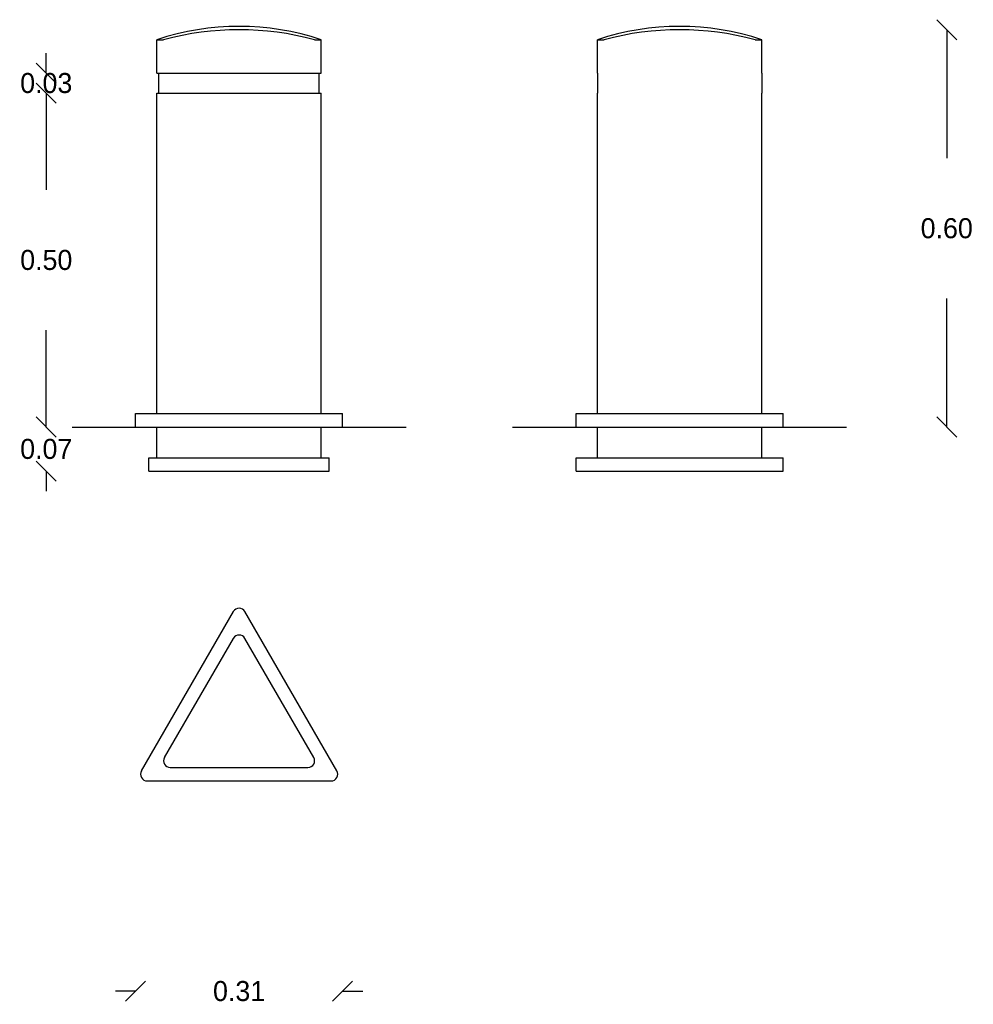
# Model space of a CAD drawing. Extents: x 11.38 to 12.81, y 2.66 to 4.13.
import ezdxf

# ---------------------------------------------------------------- set-up
doc = ezdxf.new("R2010")
doc.units = 0
doc.header["$MEASUREMENT"] = 0
doc.layers.get('0').update_dxf_attribs({"linetype": 'CONTINUOUS'})
doc.layers.get('DEFPOINTS').update_dxf_attribs({"linetype": 'CONTINUOUS'})
doc.dimstyles.get("Standard").update_dxf_attribs({"dimtxt": 0.18, "dimasz": 0.18, "dimexe": 0.18, "dimexo": 0.0625, "dimgap": 0.09, "dimtad": 0, "dimtih": 1, "dimtoh": 1, "dimdec": 4, "dimzin": 0, "dimdsep": 46, "dimtxsty": 'Standard', "dimcen": 0.09, "dimadec": 0, "dimazin": 0, "dimtfac": 1, "dimtdec": 4, "dimtofl": 0, "dimtmove": 0, "dimatfit": 3, "dimfxl": 0, "dimtolj": 1, "dimtzin": 0, "dimarcsym": 0})

# ---------------------------------------------------------------- blocks, each defined once
blk = doc.blocks.new('_OBLIQUE')
at = {"color": 0, "linetype": 'ByBlock'}
blk.add_line((-0.5, -0.5), (0.5, 0.5), dxfattribs=at)
blk = doc.blocks.new('*D3')
at = {"color": 0, "linetype": 'ByBlock', "ltscale": 0.08}
for p, q in [((11.4232, 3.521), (11.4232, 3.551)), ((11.4232, 3.455), (11.4232, 3.425))]:
    blk.add_line(p, q, dxfattribs=at)
at = {"layer": 'DEFPOINTS', "color": 0, "linetype": 'ByBlock', "ltscale": 0.08}
for p in [(11.5889, 3.521), (11.4232, 3.455), (11.5769, 3.455)]:
    blk.add_point(p, dxfattribs=at)
at = {"color": 0, "linetype": 'ByBlock', "ltscale": 0.08, "xscale": 0.03, "yscale": 0.03, "zscale": 0.03}
for p, rotation in [((11.4232, 3.521), 270), ((11.4232, 3.455), 90)]:
    blk.add_blockref('_OBLIQUE', p, dxfattribs=dict(at, rotation=rotation))
at = {"color": 0, "linetype": 'ByBlock', "ltscale": 0.08, "insert": (11.4232, 3.488), "char_height": 0.03, "attachment_point": 5}
blk.add_mtext('\\A1;0.07', dxfattribs=at)
blk = doc.blocks.new('*D4')
at = {"color": 0, "linetype": 'ByBlock', "ltscale": 0.08}
for p, q in [((11.4232, 4.051), (11.4232, 4.081)), ((11.4232, 4.021), (11.4232, 3.991))]:
    blk.add_line(p, q, dxfattribs=at)
at = {"layer": 'DEFPOINTS', "color": 0, "linetype": 'ByBlock', "ltscale": 0.08}
for p in [(11.4232, 4.051), (11.5889, 4.051), (11.5889, 4.021)]:
    blk.add_point(p, dxfattribs=at)
at = {"color": 0, "linetype": 'ByBlock', "ltscale": 0.08, "xscale": 0.03, "yscale": 0.03, "zscale": 0.03}
for p, rotation in [((11.4232, 4.051), 270), ((11.4232, 4.021), 90)]:
    blk.add_blockref('_OBLIQUE', p, dxfattribs=dict(at, rotation=rotation))
at = {"color": 0, "linetype": 'ByBlock', "ltscale": 0.08, "insert": (11.4232, 4.036), "char_height": 0.03, "attachment_point": 5}
blk.add_mtext('\\A1;0.03', dxfattribs=at)
blk = doc.blocks.new('*D5')
at = {"color": 0, "linetype": 'ByBlock', "ltscale": 0.08}
for p, q in [((11.4232, 4.021), (11.4232, 3.876)), ((11.4232, 3.521), (11.4232, 3.666))]:
    blk.add_line(p, q, dxfattribs=at)
at = {"layer": 'DEFPOINTS', "color": 0, "linetype": 'ByBlock', "ltscale": 0.08}
for p in [(11.4232, 4.021), (11.5889, 4.021), (11.5889, 3.521)]:
    blk.add_point(p, dxfattribs=at)
at = {"color": 0, "linetype": 'ByBlock', "ltscale": 0.08, "xscale": 0.03, "yscale": 0.03, "zscale": 0.03}
for p, rotation in [((11.4232, 4.021), 90), ((11.4232, 3.521), 270)]:
    blk.add_blockref('_OBLIQUE', p, dxfattribs=dict(at, rotation=rotation))
at = {"color": 0, "linetype": 'ByBlock', "ltscale": 0.08, "insert": (11.4232, 3.771), "char_height": 0.03, "attachment_point": 5}
blk.add_mtext('\\A1;0.50', dxfattribs=at)
blk = doc.blocks.new('*D1')
at = {"color": 0, "linetype": 'ByBlock', "ltscale": 0.08}
for p, q in [((11.5569, 2.6761), (11.5269, 2.6761)), ((11.8669, 2.6761), (11.8969, 2.6761))]:
    blk.add_line(p, q, dxfattribs=at)
at = {"layer": 'DEFPOINTS', "color": 0, "linetype": 'ByBlock', "ltscale": 0.08}
for p in [(11.5569, 2.991), (11.8669, 2.991), (11.8669, 2.6761)]:
    blk.add_point(p, dxfattribs=at)
at = {"color": 0, "linetype": 'ByBlock', "ltscale": 0.08, "xscale": 0.03, "yscale": 0.03, "zscale": 0.03}
blk.add_blockref('_OBLIQUE', (11.5569, 2.6761), dxfattribs=at)
at = {"color": 0, "linetype": 'ByBlock', "ltscale": 0.08, "xscale": 0.03, "yscale": 0.03, "zscale": 0.03, "rotation": 180}
blk.add_blockref('_OBLIQUE', (11.8669, 2.6761), dxfattribs=at)
at = {"color": 0, "linetype": 'ByBlock', "ltscale": 0.08, "insert": (11.7119, 2.6761), "char_height": 0.03, "attachment_point": 5}
blk.add_mtext('\\A1;0.31', dxfattribs=at)
blk = doc.blocks.new('*D2')
at = {"color": 0, "linetype": 'ByBlock', "ltscale": 0.08}
for p, q in [((12.7713, 4.116), (12.7713, 3.9235)), ((12.7713, 3.521), (12.7713, 3.7135))]:
    blk.add_line(p, q, dxfattribs=at)
at = {"layer": 'DEFPOINTS', "color": 0, "linetype": 'ByBlock', "ltscale": 0.08}
for p in [(12.3713, 4.116), (12.7713, 4.116), (12.5263, 3.521)]:
    blk.add_point(p, dxfattribs=at)
at = {"color": 0, "linetype": 'ByBlock', "ltscale": 0.08, "xscale": 0.03, "yscale": 0.03, "zscale": 0.03}
for p, rotation in [((12.7713, 4.116), 90), ((12.7713, 3.521), 270)]:
    blk.add_blockref('_OBLIQUE', p, dxfattribs=dict(at, rotation=rotation))
at = {"color": 0, "linetype": 'ByBlock', "ltscale": 0.08, "insert": (12.7713, 3.8185), "char_height": 0.03, "attachment_point": 5}
blk.add_mtext('\\A1;0.60', dxfattribs=at)

msp = doc.modelspace()

# ---------------------------------------------------------------- linework, layer by layer
for p, q in [((11.5889, 4.051), (11.5889, 4.101)), ((11.5889, 4.101), (11.5989, 4.101)), ((11.8249, 4.101), (11.8349, 4.101)), ((11.8349, 4.051), (11.8349, 4.101)), ((12.2483, 4.101), (12.2583, 4.101)), ((12.2483, 4.051), (12.2483, 4.101)), ((12.4843, 4.101), (12.4943, 4.101)), ((12.4943, 4.051), (12.4943, 4.101)), ((11.5889, 4.051), (11.8349, 4.051)), ((11.5919, 4.021), (11.5919, 4.051)), ((11.8319, 4.021), (11.8319, 4.051)), ((12.2483, 4.051), (12.2483, 4.021)), ((12.4943, 4.051), (12.4943, 4.021)), ((11.5889, 3.541), (11.5889, 4.021)), ((11.5889, 4.021), (11.8349, 4.021)), ((11.8349, 3.541), (11.8349, 4.021)), ((12.2483, 3.541), (12.2483, 4.021)), ((12.4943, 3.541), (12.4943, 4.021)), ((11.5569, 3.541), (11.8669, 3.541)), ((11.5569, 3.521), (11.5569, 3.541)), ((11.8669, 3.521), (11.8669, 3.541)), ((12.2163, 3.541), (12.5263, 3.541)), ((12.2163, 3.521), (12.2163, 3.541)), ((12.5263, 3.521), (12.5263, 3.541)), ((11.4619, 3.521), (11.9619, 3.521)), ((11.5889, 3.475), (11.5889, 3.521)), ((11.8349, 3.475), (11.8349, 3.521)), ((12.1213, 3.521), (12.6213, 3.521)), ((12.2483, 3.475), (12.2483, 3.521)), ((12.4943, 3.475), (12.4943, 3.521)), ((11.5769, 3.475), (11.8469, 3.475)), ((11.5769, 3.455), (11.5769, 3.475)), ((11.8469, 3.455), (11.8469, 3.475)), ((12.2163, 3.475), (12.5263, 3.475)), ((12.2163, 3.455), (12.2163, 3.475)), ((12.5263, 3.455), (12.5263, 3.475)), ((11.5769, 3.455), (11.8469, 3.455)), ((12.2163, 3.455), (12.5263, 3.455)), ((11.5656, 3.006), (11.7033, 3.2445)), ((11.8583, 3.006), (11.7206, 3.2445)), ((11.6002, 3.026), (11.7033, 3.2045)), ((11.8236, 3.026), (11.7206, 3.2045)), ((11.6089, 3.011), (11.815, 3.011)), ((11.5743, 2.991), (11.8496, 2.991))]:
    msp.add_line(p, q)
for centre, radius, start, end in [((11.7119, 3.7328), 0.3882, 71.5289, 108.4711), ((11.7119, 3.6829), 0.4331, 74.8771, 105.1229), ((12.3713, 3.7328), 0.3882, 71.5289, 108.4711), ((12.3713, 3.6829), 0.4331, 74.8771, 105.1229), ((11.7119, 3.2395), 0.01, 30, 150), ((11.7119, 3.1995), 0.01, 30, 150), ((11.6089, 3.021), 0.01, 150, 270), ((11.815, 3.021), 0.01, 270, 30), ((11.5743, 3.001), 0.01, 150, 270), ((11.8496, 3.001), 0.01, 270, 30)]:
    msp.add_arc(centre, radius, start, end)

# ---------------------------------------------------------------- dimensions: what is measured, and where the dimension line sits
for base, p1, p2, picture, middle in [((12.7712833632, 4.1160284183), (12.5263127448, 3.5210284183), (12.3713127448, 4.1160284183), '*D2', (12.7712833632, 3.8185284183)), ((11.4232, 4.051), (11.5889, 4.021), (11.5889, 4.051), '*D4', (11.4232, 4.036)), ((11.4232, 4.021), (11.5889, 3.521), (11.5889, 4.021), '*D5', (11.4232, 3.771)), ((11.4232, 3.455), (11.5889, 3.521), (11.5769, 3.455), '*D3', (11.4232, 3.488))]:
    dim = msp.add_linear_dim(base=base, p1=p1, p2=p2, angle=90, dimstyle='Standard', override={"dimtxt": 0.03, "dimasz": 0.03, "dimdec": 2, "dimblk1": 'OBLIQUE', "dimblk2": 'OBLIQUE', "dimsah": 1, "dimse1": 1, "dimse2": 1, "dimtix": 1})
    dim.commit()
    dim.dimension.update_dxf_attribs({"geometry": picture, "text_midpoint": middle})
dim = msp.add_linear_dim(base=(11.8669, 2.6761), p1=(11.5569, 2.991), p2=(11.8669, 2.991), dimstyle='Standard', override={"dimtxt": 0.03, "dimasz": 0.03, "dimdec": 2, "dimblk1": 'OBLIQUE', "dimblk2": 'OBLIQUE', "dimsah": 1, "dimse1": 1, "dimse2": 1, "dimtix": 1})
dim.commit()
dim.dimension.update_dxf_attribs({"geometry": '*D1', "text_midpoint": (11.7119, 2.6761)})

doc.saveas('drawing.dxf')
